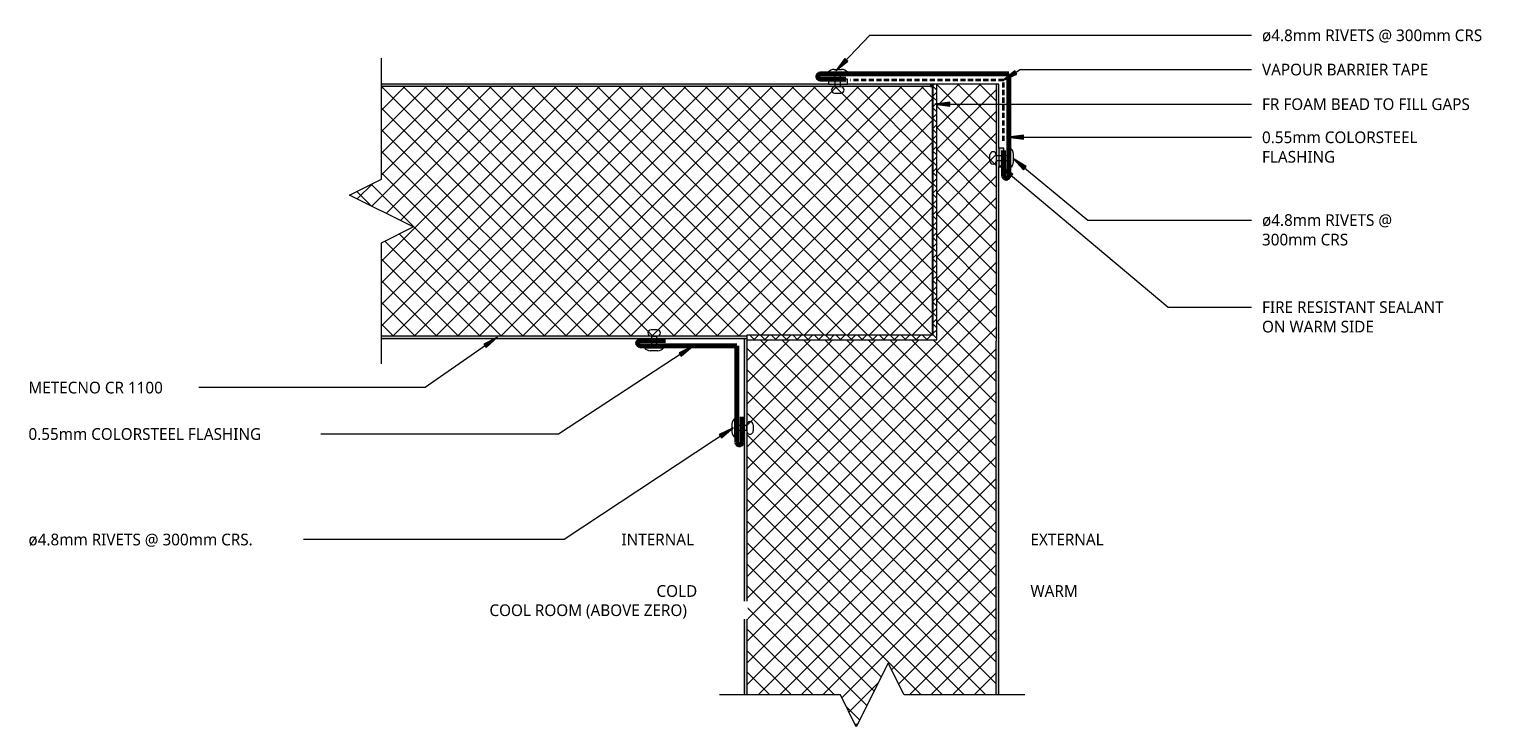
# Model space of a CAD drawing. Header units: millimetres. Extents: x 10 to 584, y -86 to 188.
import ezdxf

# ---------------------------------------------------------------- set-up
doc = ezdxf.new("R2010")
doc.units = ezdxf.units.MM
doc.linetypes.add('Dash Short', pattern=[3, 2, -1])
for name, color, linetype, lineweight in [('A-DETL', 90, 'Continuous', 13), ('A-DETL-GENF', 92, 'Continuous', 13), ('G-ANNO-TEXT', 231, 'Continuous', 9)]:
    doc.layers.add(name, color=color, linetype=linetype, lineweight=lineweight)
doc.styles.add('Yu Gothic', font='Yu Gothic.ttf', dxfattribs={"height": 4.6})
doc.styles.add('Yu Gothic_B', font='Yu Gothic.ttf', dxfattribs={"height": 4.6})
pattern_1 = [(315, (85.347, 290.988), (4.24264, 4.24264), []), (45, (85.347, 290.988), (-4.24264, 4.24264), [])]

# ---------------------------------------------------------------- blocks, each defined once
blk = doc.blocks.new('Fridge Freezer Panel_Vertical Section - 100mm-5986096-13 VERTICAL CORNER COOLROOM 5')
at = {"layer": 'A-DETL-GENF'}
h = blk.add_hatch(dxfattribs=at)
h.set_pattern_fill('FP_1', color=256, style=0, pattern_type=2)
h.set_pattern_definition(pattern_1)
h.paths.add_polyline_path([(0, -44.02), (0, -44.56), (23.93, -56.52), (11.43, -62.77), (11.43, -99), (151.5, -99), (151.5, -75.62), (150.97, -75.62), (150.97, -1), (11.43, -1), (11.43, -37.77), (0, -43.49)])
h = blk.add_hatch(color=256, dxfattribs=at)
h.paths.add_polyline_path([(11.43, -0.08), (11.43, -1), (151.5, -1), (151.5, 0), (11.43, 0)])
h.paths.add_polyline_path([(11.43, -99.08), (11.43, -100), (150.5, -99.99), (150.5, -99), (11.43, -99)])
h = blk.add_hatch(dxfattribs=at)
h.set_pattern_fill('FP_1', color=256, style=0, pattern_type=2)
h.set_pattern_definition(pattern_1)
h.paths.add_polyline_path([(151.5, -99), (251.5, -99), (251.5, -75.62), (151.5, -75.62)])
blk.add_hatch(color=256, dxfattribs=at).paths.add_polyline_path([(150.5, -100), (251.5, -100), (251.5, -99), (150.5, -99)])
for p, q in [((151.5, 0), (11.43, 0)), ((150.97, -1), (11.43, -1)), ((0, -43.49), (0, -44.56)), ((251.5, -99), (251.5, -75.62)), ((11.43, -99), (150.5, -99)), ((11.43, -100), (150.5, -100)), ((251.5, -99), (150.5, -99)), ((150.5, -100), (218.94, -100)), ((226.28, -100), (251.5, -100)), ((251.5, -100), (251.5, -99))]:
    blk.add_line(p, q, dxfattribs=at)
blk = doc.blocks.new('Fridge Freezer Panel_Vertical Section - 100mm-5986095-13 VERTICAL CORNER COOLROOM 5')
at = {"layer": 'A-DETL-GENF'}
h = blk.add_hatch(color=256, dxfattribs=at)
h.paths.add_polyline_path([(17.33, -100), (160.83, -100), (160.83, -99), (17.33, -99), (17.33, -99.11)])
h.paths.add_polyline_path([(17.33, -1), (232.83, -1), (232.83, 0), (200.33, 0), (200.33, -0.07), (192.98, -0.07), (192.98, 0), (17.33, 0), (17.33, -0.07)])
blk.add_hatch(color=256, dxfattribs=at).paths.add_polyline_path([(233.89, -1), (233.89, 0), (232.83, 0), (232.83, -1)])
h = blk.add_hatch(dxfattribs=at)
h.set_pattern_fill('FP_2', color=256, style=0, pattern_type=2)
h.set_pattern_definition([(45, (-131.158, -166.153), (-4.24264, 4.24264), []), (135, (-131.158, -166.153), (-4.24264, -4.24264), [])])
h.paths.add_polyline_path([(17.33, -99), (160.83, -99), (160.83, -98.72), (233.83, -98.72), (233.83, -1), (17.33, -1), (17.33, -37.4), (4.83, -43.65), (29.83, -56.15), (17.33, -62.4), (17.33, -98.72)])
for p, q in [((192.98, 0), (17.33, 0)), ((232.83, 0), (200.33, 0)), ((233.89, 0), (232.83, 0)), ((232.83, -1), (17.33, -1)), ((232.83, -1), (233.89, -1)), ((233.83, -98.72), (233.83, -1)), ((17.33, -99), (160.83, -99)), ((17.33, -100), (160.83, -100))]:
    blk.add_line(p, q, dxfattribs=at)
blk = doc.blocks.new('Break Line _M_ - Break Line _M_-5882638-13 VERTICAL CORNER COOLROOM 5')
at = {"layer": 'A-DETL-GENF'}
for p, q in [((6.25, 12.5), (-6.25, -12.5)), ((12.5, 0), (6.25, 12.5)), ((-12.5, 0), (-60, 0)), ((-6.25, -12.5), (-12.5, 0)), ((60, 0), (12.5, 0))]:
    blk.add_line(p, q, dxfattribs=at)
blk = doc.blocks.new('Pop Rivets - Rivet-6010129-13 VERTICAL CORNER COOLROOM 5')
at = {"layer": 'A-DETL-GENF'}
for p, q in [((-1.24, 8.12), (1.17, 8.12)), ((1.17, 5.62), (-1.24, 5.62)), ((-1, 5.62), (-1, 0)), ((1, 5.62), (1, 0)), ((3.77, 0), (-3.77, 0)), ((-1.5, -1.16), (1.5, -1.16))]:
    blk.add_line(p, q, dxfattribs=at)
for centre, radius, start, end in [((-1.24, 6.87), 1.25, 90, 270), ((1.17, 6.87), 1.25, 270, 90), ((-1.5, 1.65), 2.8, 216, 270), ((1.5, 1.65), 2.8, 270, 324)]:
    blk.add_arc(centre, radius, start, end, dxfattribs=at)
blk = doc.blocks.new('Pop Rivets - Rivet-6010128-13 VERTICAL CORNER COOLROOM 5')
at = {"layer": 'A-DETL-GENF'}
for p, q in [((3.77, 0), (-3.77, 0)), ((-1.5, 1.16), (1.5, 1.16)), ((-1, -5.68), (-1, 0)), ((1, -5.68), (1, 0)), ((1.17, -5.68), (-1.24, -5.68)), ((-1.24, -8.18), (1.17, -8.18))]:
    blk.add_line(p, q, dxfattribs=at)
for centre, radius, start, end in [((-1.5, -1.65), 2.8, 90, 144), ((1.5, -1.65), 2.8, 36, 90), ((-1.24, -6.93), 1.25, 90, 270), ((1.17, -6.93), 1.25, 270, 90)]:
    blk.add_arc(centre, radius, start, end, dxfattribs=at)
blk = doc.blocks.new('Pop Rivets - Rivet-6010131-13 VERTICAL CORNER COOLROOM 5')
at = {"layer": 'A-DETL-GENF'}
for p, q in [((-1.24, 7.16), (1.17, 7.16)), ((1.17, 4.66), (-1.24, 4.66)), ((-1, 4.66), (-1, 0)), ((1, 4.66), (1, 0)), ((3.77, 0), (-3.77, 0)), ((-1.5, -1.16), (1.5, -1.16))]:
    blk.add_line(p, q, dxfattribs=at)
for centre, radius, start, end in [((-1.24, 5.91), 1.25, 90, 270), ((1.17, 5.91), 1.25, 270, 90), ((-1.5, 1.65), 2.8, 216, 270), ((1.5, 1.65), 2.8, 270, 324)]:
    blk.add_arc(centre, radius, start, end, dxfattribs=at)
blk = doc.blocks.new('Pop Rivets - Rivet-6010130-13 VERTICAL CORNER COOLROOM 5')
at = {"layer": 'A-DETL-GENF'}
for p, q in [((3.77, 0), (-3.77, 0)), ((-1.5, 1.16), (1.5, 1.16)), ((-1, -4.58), (-1, 0)), ((1, -4.58), (1, 0)), ((1.17, -4.58), (-1.24, -4.58)), ((-1.24, -7.08), (1.17, -7.08))]:
    blk.add_line(p, q, dxfattribs=at)
for centre, radius, start, end in [((-1.5, -1.65), 2.8, 90, 144), ((1.5, -1.65), 2.8, 36, 90), ((-1.24, -5.83), 1.25, 90, 270), ((1.17, -5.83), 1.25, 270, 90)]:
    blk.add_arc(centre, radius, start, end, dxfattribs=at)

msp = doc.modelspace()

# ---------------------------------------------------------------- hatches: boundary and pattern name
at = {"layer": 'A-DETL-GENF'}
for points in [[(331.49, 166.09), (331.49, 168.09), (324.14, 168.09), (324.14, 166.09)], [(392.99, 133.59), (392.99, 140.94), (390.99, 140.94), (390.99, 133.59)]]:
    msp.add_hatch(color=9, dxfattribs=at).paths.add_polyline_path(points)
h = msp.add_hatch(dxfattribs=at)
h.set_pattern_fill('FP_3', color=252, style=0, pattern_type=2)
h.set_pattern_definition([(45, (0, 0), (-2.12132, 2.12132), []), (135, (0, 0), (-2.12132, -2.12132), [])])
h.paths.add_polyline_path([(366.61, 65.62), (366.61, 166.15), (365.05, 166.15), (365.05, 67.44), (291.99, 67.44), (291.99, 65.62)])
at = {"layer": 'G-ANNO-TEXT'}
for points in [[(326.96, 171.29), (331.68, 175.08), (330.54, 176.17)], [(392.57, 167.52), (398.06, 170.06), (397.22, 171.39)], [(365.81, 158.23), (371.81, 157.44), (371.81, 159.02)], [(394.66, 145.22), (400.66, 144.43), (400.66, 146.01)], [(391.41, 133.99), (395.49, 129.52), (396.51, 130.73)], [(396.59, 136.88), (400.72, 132.46), (401.73, 133.68)], [(194.1, 66.69), (188.73, 63.91), (189.63, 62.61)], [(270.85, 63.13), (265.4, 60.51), (266.26, 59.19)], [(286.65, 31.06), (281.2, 28.41), (282.08, 27.09)]]:
    msp.add_hatch(color=7, dxfattribs=at).paths.add_polyline_path(points)

# ---------------------------------------------------------------- linework, layer by layer
at = {"layer": 'A-DETL', "lineweight": 70}
for p, q in [((394.88, 170.09), (320.88, 170.09)), ((320.88, 168.09), (330.88, 168.09)), ((394.88, 130.09), (394.88, 170.09)), ((392.88, 130.09), (392.88, 140.09)), ((250.12, 65.33), (260.12, 65.33)), ((250.12, 63.33), (288.12, 63.33)), ((288.12, 25.33), (288.12, 63.33)), ((290.12, 25.33), (290.12, 35.33))]:
    msp.add_line(p, q, dxfattribs=at)
at = {"layer": 'A-DETL'}
for p, q in [((324.14, 168.09), (324.14, 166.09)), ((331.49, 168.09), (324.14, 168.09)), ((331.49, 166.09), (331.49, 168.09)), ((324.14, 166.09), (331.49, 166.09)), ((365.05, 166.15), (365.05, 67.44)), ((366.61, 166.15), (365.05, 166.15)), ((366.61, 65.62), (366.61, 166.15)), ((392.99, 140.94), (390.99, 140.94)), ((390.99, 140.94), (390.99, 133.59)), ((392.99, 133.59), (392.99, 140.94)), ((390.99, 133.59), (392.99, 133.59)), ((365.05, 67.44), (291.99, 67.44)), ((291.99, 67.44), (291.99, 65.62)), ((291.99, 65.62), (366.61, 65.62))]:
    msp.add_line(p, q, dxfattribs=at)
at = {"layer": 'A-DETL', "linetype": 'Dash Short', "lineweight": 35}
for p, q in [((392.88, 167.7), (332.67, 167.7)), ((392.88, 143.81), (392.88, 167.7))]:
    msp.add_line(p, q, dxfattribs=at)
at = {"layer": 'A-DETL', "lineweight": 70}
for centre, start, end in [((320.88, 169.09), 90, 270), ((393.88, 130.09), 180, 0), ((250.12, 64.33), 90, 270), ((289.12, 25.33), 180, 360)]:
    msp.add_arc(centre, 1, start, end, dxfattribs=at)
at = {"layer": 'G-ANNO-TEXT', "color": 7}
for p, q in [((326.96, 171.29), (340.38, 185.3)), ((340.38, 185.3), (490.3, 185.3)), ((330.54, 176.17), (326.96, 171.29)), ((326.96, 171.29), (331.68, 175.08)), ((331.68, 175.08), (330.54, 176.17)), ((392.57, 167.52), (399.39, 171.83)), ((397.22, 171.39), (392.57, 167.52)), ((392.57, 167.52), (398.06, 170.06)), ((398.06, 170.06), (397.22, 171.39)), ((399.39, 171.83), (490.3, 171.83)), ((371.81, 159.02), (365.81, 158.23)), ((365.81, 158.23), (371.81, 157.44)), ((365.81, 158.23), (490.3, 158.23)), ((371.81, 157.44), (371.81, 159.02)), ((400.66, 146.01), (394.66, 145.22)), ((394.66, 145.22), (400.66, 144.43)), ((394.66, 145.22), (490.3, 145.22)), ((400.66, 144.43), (400.66, 146.01)), ((391.41, 133.99), (395.49, 129.52)), ((396.51, 130.73), (391.41, 133.99)), ((391.41, 133.99), (457.5, 78.49)), ((396.59, 136.88), (400.72, 132.46)), ((401.73, 133.68), (396.59, 136.88)), ((396.59, 136.88), (425.99, 112.7)), ((400.72, 132.46), (401.73, 133.68)), ((395.49, 129.52), (396.51, 130.73)), ((425.99, 112.7), (490.3, 112.7)), ((457.5, 78.49), (490.3, 78.49)), ((194.1, 66.69), (165.63, 46.87)), ((194.1, 66.69), (188.73, 63.91)), ((188.73, 63.91), (189.63, 62.61)), ((189.63, 62.61), (194.1, 66.69)), ((270.85, 63.13), (218.04, 28.63)), ((270.85, 63.13), (265.4, 60.51)), ((265.4, 60.51), (266.26, 59.19)), ((266.26, 59.19), (270.85, 63.13)), ((107.01, 46.87), (68.15, 46.87)), ((165.63, 46.87), (107.01, 46.87)), ((286.65, 31.06), (220.24, -12.83)), ((286.65, 31.06), (281.2, 28.41)), ((282.08, 27.09), (286.65, 31.06)), ((139.14, 28.63), (107.7, 28.63)), ((218.04, 28.63), (139.14, 28.63)), ((281.2, 28.41), (282.08, 27.09)), ((119.87, -12.83), (102.02, -12.83)), ((220.24, -12.83), (119.87, -12.83))]:
    msp.add_line(p, q, dxfattribs=at)

# ---------------------------------------------------------------- block references
at = {"layer": 'A-DETL-GENF'}
for name, p, rotation in [('Break Line _M_ - Break Line _M_-5882638-13 VERTICAL CORNER COOLROOM 5', (148.49, 116.26), 270.0000000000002), ('Fridge Freezer Panel_Vertical Section - 100mm-5986096-13 VERTICAL CORNER COOLROOM 5', (290.99, -85.35), 90.00000000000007), ('Pop Rivets - Rivet-6010129-13 VERTICAL CORNER COOLROOM 5', (395.61, 137.12), 89.99999999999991), ('Pop Rivets - Rivet-6010130-13 VERTICAL CORNER COOLROOM 5', (255.58, 62.51), 180), ('Pop Rivets - Rivet-6010131-13 VERTICAL CORNER COOLROOM 5', (287.33, 30.99), 269.9999999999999)]:
    msp.add_blockref(name, p, dxfattribs=dict(at, rotation=rotation))
for name, p in [('Pop Rivets - Rivet-6010128-13 VERTICAL CORNER COOLROOM 5', (327.76, 170.76)), ('Fridge Freezer Panel_Vertical Section - 100mm-5986095-13 VERTICAL CORNER COOLROOM 5', (131.16, 166.15)), ('Break Line _M_ - Break Line _M_-5882638-13 VERTICAL CORNER COOLROOM 5', (341.26, -73.91))]:
    msp.add_blockref(name, p, dxfattribs=at)

# ---------------------------------------------------------------- texts
at = {"layer": 'G-ANNO-TEXT', "color": 7, "char_height": 4.6, "attachment_point": 1, "bg_fill": 3, "box_fill_scale": 1.25, "bg_fill_color": 9, "bg_fill_true_color": 13158600, "bg_fill_transparency": 0}
for s, insert, width, style in [('ø4.8mm RIVETS @ 300mm CRS', (494.36, 187.6), 104.8607, 'Yu Gothic'), ('VAPOUR BARRIER TAPE', (494.36, 174.13), 82.7341, 'Yu Gothic'), ('FR FOAM BEAD TO FILL GAPS', (494.36, 160.53), 104.059, 'Yu Gothic'), ('0.55mm COLORSTEEL ', (494.36, 147.52), 77.6033, 'Yu Gothic'), ('FLASHING', (494.36, 139.85), 36.0759, 'Yu Gothic'), ('ø4.8mm RIVETS @ ', (494.36, 115), 63.9747, 'Yu Gothic'), ('FIRE RESISTANT SEALANT ', (494.36, 80.79), 93.9578, 'Yu Gothic'), ('ON WARM SIDE', (494.36, 73.12), 54.1941, 'Yu Gothic'), ('METECNO CR 1100', (9.85, 49.17), 65.7384, 'Yu Gothic'), ('0.55mm COLORSTEEL FLASHING', (9.85, 30.93), 113.6793, 'Yu Gothic'), ('EXTERNAL', (403.42, -10.53), 39.1223, 'Yu Gothic_B'), ('COLD', (256.53, -30.76), 20.6835, 'Yu Gothic_B'), ('WARM', (403.42, -30.76), 23.4093, 'Yu Gothic_B')]:
    msp.add_mtext(s, dxfattribs=dict(at, insert=insert, width=width, style=style))

# ---------------------------------------------------------------- next in the draw order: texts
for s, insert, width, style in [('300mm CRS', (494.36, 107.33), 40.8861, 'Yu Gothic'), ('ø4.8mm RIVETS @ 300mm CRS.', (9.85, -10.53), 106.7848, 'Yu Gothic'), ('INTERNAL', (242.78, -10.53), 37.3586, 'Yu Gothic_B'), ('COOL ROOM (ABOVE ZERO)', (190.92, -38.31), 100.2109, 'Yu Gothic_B')]:
    msp.add_mtext(s, dxfattribs=dict(at, insert=insert, width=width, style=style))

doc.saveas('drawing.dxf')
